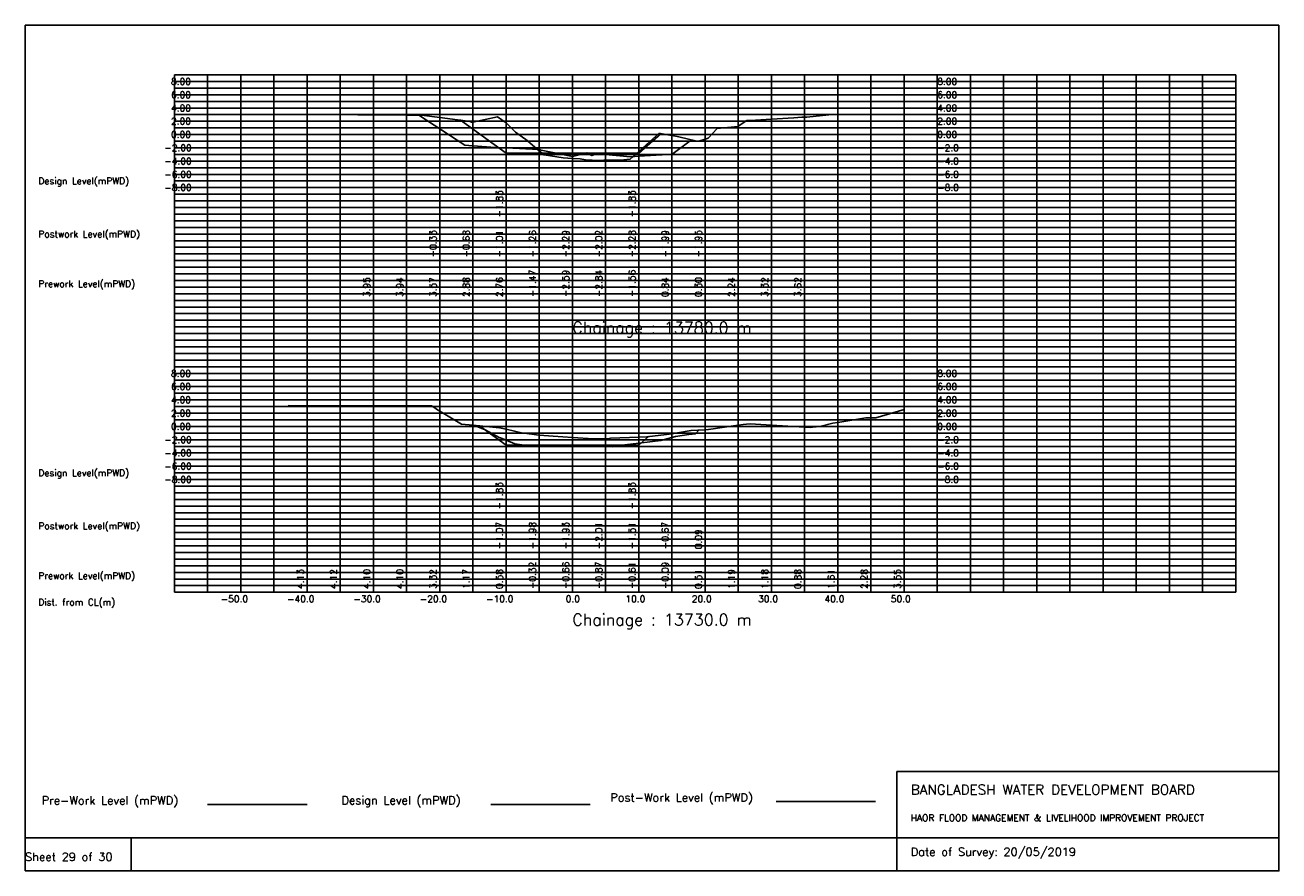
# Model space of a CAD drawing. Extents: x 0 to 189, y 0 to 128.
import ezdxf

# ---------------------------------------------------------------- set-up
doc = ezdxf.new("R2010")
doc.units = 0
doc.header["$MEASUREMENT"] = 0
doc.linetypes.add('1-1', pattern=[0])
for name, color, linetype in [('P1', 7, 'CONTINUOUS'), ('P15', 8, 'CONTINUOUS'), ('P2', 3, 'CONTINUOUS'), ('P3', 1, 'CONTINUOUS'), ('P6', 4, 'CONTINUOUS')]:
    doc.layers.add(name, color=color, linetype=linetype)
doc.styles.add('ROMAN_SIMPLEX', font='ROMANS')

msp = doc.modelspace()

# ---------------------------------------------------------------- linework, layer by layer
at = {"layer": 'P1'}
for p, q in [((0, 127.5), (0, 5)), ((0, 127.5), (189, 127.5)), ((189, 127.5), (189, 5)), ((131.4, 15), (131.4, 0)), ((131.4, 15), (189, 15)), ((16, 5), (16, 0))]:
    msp.add_line(p, q, dxfattribs=at)
at = {"layer": 'P1', "linetype": '1-1'}
msp.add_lwpolyline([(0, 0), (189, 0), (189, 5), (0, 5), (0, 0)], dxfattribs=at)
at = {"layer": 'P15', "linetype": '1-1'}
for points in [[(22.5, 120), (182.5, 120)], [(22.5, 42), (22.5, 120)], [(27.5, 42), (27.5, 120)], [(32.5, 42), (32.5, 120)], [(37.5, 42), (37.5, 120)], [(42.5, 42), (42.5, 120)], [(47.5, 42), (47.5, 120)], [(52.5, 42), (52.5, 120)], [(57.5, 42), (57.5, 120)], [(62.5, 42), (62.5, 120)], [(67.5, 42), (67.5, 120)], [(72.5, 42), (72.5, 120)], [(77.5, 42), (77.5, 120)], [(82.5, 42), (82.5, 120)], [(87.5, 42), (87.5, 120)], [(92.5, 42), (92.5, 120)], [(97.5, 42), (97.5, 120)], [(102.5, 42), (102.5, 120)], [(107.5, 42), (107.5, 120)], [(112.5, 42), (112.5, 120)], [(117.5, 42), (117.5, 120)], [(122.5, 42), (122.5, 120)], [(127.5, 42), (127.5, 120)], [(132.5, 42), (132.5, 120)], [(137.5, 42), (137.5, 120)], [(142.5, 42), (142.5, 120)], [(147.5, 42), (147.5, 120)], [(152.5, 42), (152.5, 120)], [(157.5, 42), (157.5, 120)], [(162.5, 42), (162.5, 120)], [(167.5, 42), (167.5, 120)], [(172.5, 42), (172.5, 120)], [(177.5, 42), (177.5, 120)], [(182.5, 42), (182.5, 120)], [(22.5, 119), (182.5, 119)], [(22.5, 118), (182.5, 118)], [(22.5, 117), (182.5, 117)], [(22.5, 116), (182.5, 116)], [(22.5, 115), (182.5, 115)], [(22.5, 114), (182.5, 114)], [(22.5, 113), (182.5, 113)], [(22.5, 112), (182.5, 112)], [(22.5, 111), (182.5, 111)], [(22.5, 110), (182.5, 110)], [(22.5, 109), (182.5, 109)], [(22.5, 108), (182.5, 108)], [(22.5, 107), (182.5, 107)], [(22.5, 106), (182.5, 106)], [(22.5, 105), (182.5, 105)], [(22.5, 104), (182.5, 104)], [(22.5, 103), (182.5, 103)], [(22.5, 102), (182.5, 102)], [(22.5, 101), (182.5, 101)], [(22.5, 100), (182.5, 100)], [(22.5, 99), (182.5, 99)], [(22.5, 98), (182.5, 98)], [(22.5, 97), (182.5, 97)], [(22.5, 96), (182.5, 96)], [(22.5, 95), (182.5, 95)], [(22.5, 94), (182.5, 94)], [(22.5, 93), (182.5, 93)], [(22.5, 92), (182.5, 92)], [(22.5, 91), (182.5, 91)], [(22.5, 90), (182.5, 90)], [(22.5, 89), (182.5, 89)], [(22.5, 88), (182.5, 88)], [(22.5, 87), (182.5, 87)], [(22.5, 86), (182.5, 86)], [(22.5, 85), (182.5, 85)], [(22.5, 84), (182.5, 84)], [(22.5, 83), (182.5, 83)], [(22.5, 82), (182.5, 82)], [(22.5, 81), (182.5, 81)], [(22.5, 80), (182.5, 80)], [(22.5, 79), (182.5, 79)], [(22.5, 78), (182.5, 78)], [(22.5, 77), (182.5, 77)], [(22.5, 76), (182.5, 76)], [(22.5, 75), (182.5, 75)], [(22.5, 74), (182.5, 74)], [(22.5, 73), (182.5, 73)], [(22.5, 72), (182.5, 72)], [(22.5, 71), (182.5, 71)], [(22.5, 70), (182.5, 70)], [(22.5, 69), (182.5, 69)], [(22.5, 68), (182.5, 68)], [(22.5, 67), (182.5, 67)], [(22.5, 66), (182.5, 66)], [(22.5, 65), (182.5, 65)], [(22.5, 64), (182.5, 64)], [(22.5, 63), (182.5, 63)], [(22.5, 62), (182.5, 62)], [(22.5, 61), (182.5, 61)], [(22.5, 60), (182.5, 60)], [(22.5, 59), (182.5, 59)], [(22.5, 58), (182.5, 58)], [(22.5, 57), (182.5, 57)], [(22.5, 56), (182.5, 56)], [(22.5, 55), (182.5, 55)], [(22.5, 54), (182.5, 54)], [(22.5, 53), (182.5, 53)], [(22.5, 52), (182.5, 52)], [(22.5, 51), (182.5, 51)], [(22.5, 50), (182.5, 50)], [(22.5, 49), (182.5, 49)], [(22.5, 48), (182.5, 48)], [(22.5, 47), (182.5, 47)], [(22.5, 46), (182.5, 46)], [(22.5, 45), (182.5, 45)], [(22.5, 44), (182.5, 44)], [(22.5, 43), (182.5, 43)], [(22.5, 42), (182.5, 42)]]:
    msp.add_lwpolyline(points, dxfattribs=at)
at = {"layer": 'P2'}
msp.add_line((27.5, 10), (42.5, 10), dxfattribs=at)
at = {"layer": 'P2', "linetype": '1-1'}
for points in [[(50.16, 113.96), (51.56, 113.95), (52.5, 113.95), (57.5, 113.94), (59.75, 113.93), (62.5, 113.57), (67.08, 112.96), (67.29, 112.84), (67.5, 112.88), (71.22, 113.67), (72.5, 112.76), (72.57, 112.71), (73.93, 111.35), (75.31, 110.33), (75.43, 110.29), (77.5, 108.53), (78.2, 107.94), (78.27, 107.93), (81.12, 107.5), (82.5, 107.41), (83.69, 107.32), (84.5, 107.21), (86.49, 107.1), (87.26, 107.16), (87.5, 107.16), (89.74, 107.15), (89.77, 107.16), (91.2, 107.27), (92.5, 108.44), (94.11, 109.91), (95.51, 111.15), (95.71, 111.16), (97.5, 110.84), (98.52, 110.66), (101.26, 109.98), (101.58, 110.02), (102.5, 110.3), (102.95, 110.44), (104.3, 111.9), (106.94, 112.17), (107.47, 112.22), (107.5, 112.24), (108.79, 113.14), (110.1, 113.17), (112.5, 113.32), (115.86, 113.53), (117.1, 113.6), (117.5, 113.62), (117.86, 113.64), (121.17, 113.97)], [(39.67, 70.14), (42.5, 70.13), (47.5, 70.12), (50.89, 70.11), (52.5, 70.1), (57.5, 70.1), (61.24, 70.09), (61.74, 69.8), (62.17, 69.52), (62.5, 69.32), (65.76, 67.32), (67.5, 67.17), (71.51, 66.8), (72.5, 66.58), (75.03, 66), (75.27, 65.98), (77.46, 65.68), (77.5, 65.68), (79.61, 65.53), (82.5, 65.34), (85.68, 65.12), (87.5, 65.13), (87.81, 65.13), (88.22, 65.22), (92.5, 65.39), (93.73, 65.44), (95.81, 65.69), (96.27, 65.73), (97.5, 65.91), (98.35, 66.04), (100.4, 66.39), (102.42, 66.5), (102.5, 66.51), (103.01, 66.56), (107.5, 67.19), (108.26, 67.3), (108.76, 67.34), (109.28, 67.37), (112.5, 67.18), (117.5, 66.88), (118.37, 66.83), (118.67, 66.91), (119.81, 67.01), (121.76, 67.49), (122.5, 67.61), (126.75, 68.28), (127.5, 68.28), (128.25, 68.28), (132.5, 69.55)]]:
    msp.add_lwpolyline(points, dxfattribs=at)
at = {"layer": 'P3'}
msp.add_line((70.19, 10.02), (85.19, 10.02), dxfattribs=at)
at = {"layer": 'P3', "linetype": '1-1'}
for points in [[(65.64, 113.15), (72.5, 108.18), (77.5, 108.18), (82.5, 108.18), (87.5, 108.18), (92.5, 108.18), (95.88, 111.14)], [(68.49, 67.08), (72.5, 64.17), (77.5, 64.17), (82.5, 64.17), (87.5, 64.17), (92.5, 64.17), (93.98, 65.47)]]:
    msp.add_lwpolyline(points, dxfattribs=at)
at = {"layer": 'P6'}
msp.add_line((113.21, 10.44), (128.21, 10.44), dxfattribs=at)
at = {"layer": 'P6', "linetype": '1-1'}
for points in [[(59.33, 113.93), (66.28, 109.4), (67.5, 109.32), (70.9, 109.07), (72.5, 108.99), (77.5, 108.74), (77.56, 108.73), (77.64, 108.72), (77.72, 108.66), (77.8, 108.64), (82.5, 107.71), (84.7, 108.25), (85.45, 107.84), (86.07, 108.11), (87.5, 107.98), (91.26, 107.64), (92.5, 107.72), (96.88, 108.01), (97.5, 108.01), (100.46, 110.18)], [(67.75, 67.14), (69.37, 66.47), (71.56, 65.28), (71.65, 65.28), (72.5, 64.93), (73.84, 64.38), (76, 64.06), (76.22, 64.05), (77.5, 64.02), (78.39, 64), (80.64, 64.07), (80.76, 64.09), (82.5, 64.07), (86.29, 64.02), (86.43, 64.04), (87.5, 63.99), (88.52, 63.94), (89.1, 64.08), (92.5, 64.49), (95.81, 64.89), (97.5, 65.33), (98.04, 65.47), (100.07, 65.77), (101.04, 65.87), (101.56, 66.45)]]:
    msp.add_lwpolyline(points, dxfattribs=at)
at = {"layer": 'P6', "color": 0}
for points in [[(75.43, 110.29), (75.31, 110.33), (73.93, 111.35), (72.57, 112.71), (72.5, 112.76), (71.22, 113.67), (67.5, 112.88), (67.29, 112.84), (67.08, 112.96), (65.64, 113.15), (72.5, 108.18), (77.5, 108.18), (77.92, 108.18), (77.5, 108.53)], [(93.98, 65.47), (93.73, 65.44), (92.5, 65.39), (88.22, 65.22), (87.81, 65.13), (87.5, 65.13), (85.68, 65.12), (82.5, 65.34), (79.61, 65.53), (77.5, 65.68), (77.46, 65.68), (75.27, 65.98), (75.03, 66), (72.5, 66.58), (71.51, 66.8), (68.49, 67.08), (72.5, 64.17), (77.5, 64.17), (82.5, 64.17), (87.5, 64.17), (92.5, 64.17)]]:
    msp.add_lwpolyline(points, close=True, dxfattribs=at)

# ---------------------------------------------------------------- texts
at = {"layer": 'P1', "style": 'ROMAN_SIMPLEX'}
for s, height, rotation, p in [('8.00', 1, 360, (22, 118.5)), ('8.00', 1, 360, (137.5, 118.5)), ('6.00', 1, 360, (22, 116.5)), ('6.00', 1, 360, (137.5, 116.5)), ('4.00', 1, 360, (22, 114.5)), ('4.00', 1, 360, (137.5, 114.5)), ('2.00', 1, 360, (22, 112.5)), ('2.00', 1, 360, (137.5, 112.5)), ('0.00', 1, 360, (22, 110.5)), ('0.00', 1, 360, (137.5, 110.5)), ('-2.00', 1, 360, (21, 108.5)), ('-2.0', 1, 360, (137.5, 108.5)), ('-4.00', 1, 360, (21, 106.5)), ('-4.0', 1, 360, (137.5, 106.5)), ('Design Level(mPWD)', 1, 360, (2, 103.5)), ('-6.00', 1, 360, (21, 104.5)), ('-6.0', 1, 360, (137.5, 104.5)), ('-8.00', 1, 360, (21, 102.5)), ('-8.0', 1, 360, (137.5, 102.5)), ('-1.83', 1, 90, (72, 98.5)), ('-1.83', 1, 90, (92, 98.5)), ('Postwork Level(mPWD)', 1, 360, (2, 95.5)), ('-0.33', 1, 90, (62, 92.5)), ('-0.68', 1, 90, (67, 92.5)), ('-1.01', 1, 90, (72, 92.5)), ('-1.26', 1, 90, (77, 92.5)), ('-2.29', 1, 90, (82, 92.5)), ('-2.02', 1, 90, (87, 92.5)), ('-2.28', 1, 90, (92, 92.5)), ('-1.99', 1, 90, (97, 92.5)), ('-1.95', 1, 90, (102, 92.5)), ('Prework Level(mPWD)', 1, 360, (2, 88)), ('3.95', 1, 90, (52, 86.5)), ('3.94', 1, 90, (57, 86.5)), ('3.57', 1, 90, (62, 86.5)), ('2.88', 1, 90, (67, 86.5)), ('2.76', 1, 90, (72, 86.5)), ('-1.47', 1, 90, (77, 86.5)), ('-2.59', 1, 90, (82, 86.5)), ('-2.84', 1, 90, (87, 86.5)), ('-1.56', 1, 90, (92, 86.5)), ('0.84', 1, 90, (97, 86.5)), ('0.30', 1, 90, (102, 86.5)), ('2.24', 1, 90, (107, 86.5)), ('3.32', 1, 90, (112, 86.5)), ('3.62', 1, 90, (117, 86.5)), ('Chainage : 13780.0 m', 1.75, 360, (82.5, 81)), ('8.00', 1, 360, (22, 74.5)), ('8.00', 1, 360, (137.5, 74.5)), ('6.00', 1, 360, (22, 72.5)), ('6.00', 1, 360, (137.5, 72.5)), ('4.00', 1, 360, (22, 70.5)), ('4.00', 1, 360, (137.5, 70.5)), ('2.00', 1, 360, (22, 68.5)), ('2.00', 1, 360, (137.5, 68.5)), ('0.00', 1, 360, (22, 66.5)), ('0.00', 1, 360, (137.5, 66.5)), ('-2.00', 1, 360, (21, 64.5)), ('-2.0', 1, 360, (137.5, 64.5)), ('-4.00', 1, 360, (21, 62.5)), ('-4.0', 1, 360, (137.5, 62.5)), ('Design Level(mPWD)', 1, 360, (2, 59.5)), ('-6.00', 1, 360, (21, 60.5)), ('-6.0', 1, 360, (137.5, 60.5)), ('-8.00', 1, 360, (21, 58.5)), ('-8.0', 1, 360, (137.5, 58.5)), ('-1.83', 1, 90, (72, 54.5)), ('-1.83', 1, 90, (92, 54.5)), ('Postwork Level(mPWD)', 1, 360, (2, 51.5)), ('-1.07', 1, 90, (72, 48.5)), ('-1.98', 1, 90, (77, 48.5)), ('-1.93', 1, 90, (82, 48.5)), ('-2.01', 1, 90, (87, 48.5)), ('-1.51', 1, 90, (92, 48.5)), ('-0.67', 1, 90, (97, 48.5)), ('0.09', 1, 90, (102, 48.5)), ('-0.32', 1, 90, (77, 42.5)), ('-0.66', 1, 90, (82, 42.5)), ('-0.87', 1, 90, (87, 42.5)), ('-0.61', 1, 90, (92, 42.5)), ('-0.09', 1, 90, (97, 42.5)), ('Prework Level(mPWD)', 1, 360, (2, 44)), ('4.13', 1, 90, (42, 42.5)), ('4.12', 1, 90, (47, 42.5)), ('4.10', 1, 90, (52, 42.5)), ('4.10', 1, 90, (57, 42.5)), ('3.32', 1, 90, (62, 42.5)), ('1.17', 1, 90, (67, 42.5)), ('0.58', 1, 90, (72, 42.5)), ('0.51', 1, 90, (102, 42.5)), ('1.19', 1, 90, (107, 42.5)), ('1.18', 1, 90, (112, 42.5)), ('0.88', 1, 90, (117, 42.5)), ('1.61', 1, 90, (122, 42.5)), ('2.28', 1, 90, (127, 42.5)), ('3.55', 1, 90, (132, 42.5)), ('Dist. from CL(m)', 1, 360, (2, 40)), ('-50.0', 1, 360, (29.5, 40.5)), ('-40.0', 1, 360, (39.5, 40.5)), ('-30.0', 1, 360, (49.5, 40.5)), ('-20.0', 1, 360, (59.5, 40.5)), ('-10.0', 1, 360, (69.5, 40.5)), ('0.0', 1, 360, (81.5, 40.5)), ('10.0', 1, 360, (90.5, 40.5)), ('20.0', 1, 360, (100.5, 40.5)), ('30.0', 1, 360, (110.5, 40.5)), ('40.0', 1, 360, (120.5, 40.5)), ('50.0', 1, 360, (130.5, 40.5)), ('Chainage : 13730.0 m', 1.75, 360, (82.5, 37)), ('Sheet 29 of 30', 1.25, 360, (0, 1.5))]:
    msp.add_text(s, height=height, rotation=rotation, dxfattribs=at).set_placement(p)
for s, height, p in [('Pre-Work Level (mPWD)', 1.25, (2.5, 10)), ('Design Level (mPWD)', 1.25, (47.69, 10.02)), ('Post-Work Level (mPWD)', 1.25, (88.21, 10.44)), ('BANGLADESH WATER DEVELOPMENT BOARD', 1.5, (133.5, 11.5)), ('HAOR FLOOD MANAGEMENT & LIVELIHOOD IMPROVEMENT PROJECT', 1, (133.5, 7.5)), ('Date of Survey: 20/05/2019', 1.25, (133.5, 2.25))]:
    msp.add_text(s, height=height, dxfattribs=at).set_placement(p)

doc.saveas('drawing.dxf')
